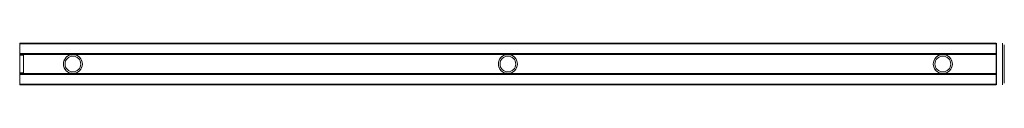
# Model space of a CAD drawing. Header units: millimetres. Extents: x 0 to 1190, y -25 to 25.
import ezdxf

# ---------------------------------------------------------------- set-up
doc = ezdxf.new("R2010")
doc.units = ezdxf.units.MM
doc.layers.add('100', color=7, linetype='Continuous', true_color=0xffffff)

msp = doc.modelspace()

# ---------------------------------------------------------------- linework, layer by layer
at = {"layer": '100', "color": 30, "linetype": 'Continuous', "lineweight": 18}
for p, q in [((1180, 25, 0.2), (0, 25, 0.2)), ((0, 24.5, -0.2), (0, 25, -0.2)), ((0, 25, 0.2), (0, 24.5, 0.2)), ((1180, 25, -0.2), (0, 25, -0.2)), ((0, 24.5, 0.2), (0, 24.5, -0.2)), ((1180, 24.5, 0.2), (0, 24.5, 0.2)), ((1180, 24.5, -0.2), (0, 24.5, -0.2)), ((1180, 25, 0.2), (1180, 24.5, 0.2)), ((1180, 24.5, -0.2), (1180, 25, -0.2)), ((1180, 12.5, 21.7), (0, 12.5, 21.7)), ((0, 12.2, 18.8), (0, 12.2, 21.5)), ((1180, 12.2, 18.8), (0, 12.2, 18.8)), ((1180, 12.2, 21.5), (0, 12.2, 21.5)), ((0, 11.7, 18.8), (0, 12.2, 18.8)), ((1180, 12.2, 21.3), (1180, 12.2, 21.5)), ((1180, 11.7, 18.8), (1180, 12.2, 18.8)), ((1180, 12.2, 18.8), (1180, 12.2, 21.3)), ((1180, 11.7, 22), (0, 11.7, 22)), ((0, 11.7, 18.8), (0, 11.7, 22)), ((1180, 11.7, 18.8), (0, 11.7, 18.8)), ((1180, 11.6, 22.1), (0, 11.6, 22.1)), ((4.5, 10.5, 22.7), (0, 10.5, 22.7)), ((0, 10.5, 20.8), (4.5, 10.5, 20.8)), ((0, 10.5, 22.7), (0, 10.5, 20.8)), ((0, 10.5, 20.8), (0, -10.5, 20.8)), ((4.5, 10.5, 20.8), (4.5, 10.5, 22.7)), ((4.5, -10.5, 20.8), (4.5, 10.5, 20.8)), ((1180, 11.7, 21.5), (1180, 11.7, 22)), ((1180, 11.7, 18.8), (1180, 11.7, 21.5)), ((0, -10.5, 22.7), (4.5, -10.5, 22.7)), ((0, -10.5, 20.8), (4.5, -10.5, 20.8)), ((0, -10.5, 20.8), (0, -10.5, 22.7)), ((1180, -11.6, 22.1), (0, -11.6, 22.1)), ((1180, -11.8, 22), (0, -11.8, 22)), ((0, -12.2, 18.8), (0, -11.8, 18.8)), ((0, -11.8, 22), (0, -11.8, 18.8)), ((1180, -11.8, 18.8), (0, -11.8, 18.8)), ((4.5, -10.5, 22.7), (4.5, -10.5, 20.8)), ((1180, -11.8, 22), (1180, -11.8, 21.5)), ((1180, -12.2, 18.8), (1180, -11.8, 18.8)), ((1180, -11.8, 21.5), (1180, -11.8, 18.8)), ((0, -12.2, 21.5), (0, -12.2, 18.8)), ((1180, -12.2, 21.5), (0, -12.2, 21.5)), ((1180, -12.2, 18.8), (0, -12.2, 18.8)), ((1180, -12.5, 21.7), (0, -12.5, 21.7)), ((1180, -12.2, 21.5), (1180, -12.2, 21.3)), ((1180, -12.2, 21.3), (1180, -12.2, 18.8)), ((0, -24.5, 0.2), (0, -25, 0.2)), ((0, -25, -0.2), (0, -24.5, -0.2)), ((0, -24.5, -0.2), (0, -24.5, 0.2)), ((1180, -24.5, 0.2), (0, -24.5, 0.2)), ((1180, -24.5, -0.2), (0, -24.5, -0.2)), ((1180, -25, 0.2), (0, -25, 0.2)), ((1180, -25, -0.2), (0, -25, -0.2)), ((1180, -25, -0.2), (1180, -24.5, -0.2)), ((1180, -24.5, 0.2), (1180, -25, 0.2))]:
    msp.add_line(p, q, dxfattribs=at)
at = {"layer": '100', "color": 30, "linetype": 'Continuous', "lineweight": 18, "extrusion": (-1, 0, 0)}
for centre in [(0, 0, -1180.5), (0, 0, -1188)]:
    msp.add_circle(centre, 25, dxfattribs=at)
at = {"layer": '100', "color": 30, "linetype": 'Continuous', "lineweight": 18, "extrusion": (1, 0, 0)}
for centre, radius in [((0, 0, 1180.5), 24.5), ((0, 0, 1190), 23)]:
    msp.add_circle(centre, radius, dxfattribs=at)
at = {"layer": '100', "color": 30, "linetype": 'Continuous', "lineweight": 18, "extrusion": (0, 0, -1)}
for centre in [(-64.3, 0, -41.9), (-590, 0, -41.8), (-1115.7, 0, -41.9)]:
    msp.add_circle(centre, 11.5, dxfattribs=at)
at = {"layer": '100', "color": 30, "linetype": 'Continuous', "lineweight": 18}
for centre in [(64.3, 0, 73.6), (64.3, 0, 41.9), (590, 0, 73.5), (590, 0, 41.8), (1115.7, 0, 73.6), (1115.7, 0, 41.9)]:
    msp.add_circle(centre, 9.5, dxfattribs=at)
at = {"layer": '100', "color": 30, "linetype": 'Continuous', "lineweight": 18, "extrusion": (-1, 0, 0)}
for centre, radius, start, end in [((0, 0), 25, 120, 179.427), ((0, 0), 25, 180.573, 359.427), ((0, 0, -1180), 25, 180.573, 359.427), ((0, 0, -1180), 25, 120, 179.427), ((-12.4, 21.5), 0.2, 0, 120), ((-12.4, 21.5, -1180), 0.2, 0, 120), ((12.4, 21.5), 0.2, 60, 180), ((0, 0), 25, 0.573, 60), ((12.4, 21.5, -1180), 0.2, 60, 180), ((0, 0, -1180), 25, 0.573, 60)]:
    msp.add_arc(centre, radius, start, end, dxfattribs=at)
at = {"layer": '100', "color": 30, "linetype": 'Continuous', "lineweight": 18, "extrusion": (1, 0, 0)}
for centre, radius, start, end in [((11.6, 22), 0.2, 0, 62.2428), ((0, 0), 25, 62.2428, 65.1654), ((0, 0, 4.5), 25, 65.1654, 114.8346), ((11.6, 22, 1180), 0.2, 0, 62.2428), ((0, 0, 1180), 25, 62.2428, 117.7572), ((0, 0), 25, 114.8346, 117.7572), ((-11.6, 22), 0.2, 117.7572, 180), ((-11.6, 22, 1180), 0.2, 117.7572, 180)]:
    msp.add_arc(centre, radius, start, end, dxfattribs=at)
at = {"layer": '100', "color": 30, "linetype": 'Continuous', "lineweight": 18, "extrusion": (-1, 0, 0)}
msp.add_open_spline([(1180, 24.5, -0.2), (1180, 24.5, -1.8), (1180, 24.1, -5), (1180, 22.2, -11.1), (1180, 17.7, -17.9), (1180, 10.9, -22.3), (1180, 4.8, -24.2), (1180, 0, -24.7), (1180, -4.8, -24.2), (1180, -10.9, -22.3), (1180, -17.7, -17.9), (1180, -22.2, -11.1), (1180, -24.1, -5), (1180, -24.5, -1.8), (1180, -24.5, -0.3)], degree=3, knots=[0, 0, 0, 0, 0.0625, 0.125, 0.25, 0.375, 0.4375, 0.5, 0.5625, 0.625, 0.75, 0.875, 0.9375, 1, 1, 1, 1], dxfattribs=at)
at = {"layer": '100', "color": 30, "linetype": 'Continuous', "lineweight": 18}
for points in [[(1180, 24.5, 0.3), (1180, 24.5, -0.2)], [(1180, -24.5, -0.2), (1180, -24.5, 0.3)]]:
    msp.add_open_spline(points, degree=1, dxfattribs=at)
at = {"layer": '100', "color": 30, "linetype": 'Continuous', "lineweight": 18, "extrusion": (-1, 0, 0)}
msp.add_open_spline([(1180, 12.2, 21.3), (1180, 14, 20.2), (1180, 17.4, 17.6), (1180, 21.4, 12.5), (1180, 23.9, 6.6), (1180, 24.5, 2.4), (1180, 24.5, 0.3)], degree=3, dxfattribs=at)
at = {"layer": '100', "color": 30, "linetype": 'Continuous', "lineweight": 18, "extrusion": (1, 0, 0)}
for points in [[(1180, 11.7, 21.5), (1180, 11.9, 21.4), (1180, 12.1, 21.3), (1180, 12.2, 21.3)], [(1180, -11.8, 21.5), (1180, -10, 22.5), (1180, -6.1, 24), (1180, 0, 24.8), (1180, 6.1, 24), (1180, 10, 22.5), (1180, 11.7, 21.5)], [(1180, -12.2, 21.3), (1180, -12.1, 21.3), (1180, -11.9, 21.4), (1180, -11.8, 21.5)], [(1180, -24.5, 0.2), (1180, -24.5, 2.4), (1180, -23.9, 6.6), (1180, -21.4, 12.5), (1180, -17.4, 17.6), (1180, -14, 20.2), (1180, -12.2, 21.3)]]:
    msp.add_open_spline(points, degree=3, dxfattribs=at)
at = {"layer": '100', "color": 30, "linetype": 'Continuous', "lineweight": 18}
for points in [[(75.8, 0, 25), (75.8, -3.1, 25), (74.5, -6, 24.4), (70.3, -10.2, 22.9), (67.4, -11.5, 22.2), (61.3, -11.5, 22.2), (58.3, -10.2, 22.9), (54.1, -6.1, 24.4), (52.8, -3.1, 25), (52.8, 3, 25), (54.1, 6, 24.4), (57.2, 9.2, 23.3), (58.5, 10, 22.9), (61.2, 11.2, 22.4), (62.8, 11.5, 22.2), (65.8, 11.5, 22.2), (67.3, 11.2, 22.4), (70.1, 10, 22.9), (71.4, 9.2, 23.3), (74.5, 6, 24.4), (75.8, 3.1, 25), (75.8, 0, 25)], [(601.5, 0, 25), (601.5, -3.1, 25), (600.2, -6, 24.4), (596, -10.2, 22.9), (593.1, -11.5, 22.2), (587, -11.5, 22.2), (584, -10.2, 22.9), (579.8, -6, 24.4), (578.5, -3, 25), (578.5, 3.1, 25), (579.8, 6.1, 24.4), (582.9, 9.2, 23.3), (584.2, 10.1, 22.9), (586.9, 11.2, 22.4), (588.5, 11.5, 22.2), (591.5, 11.5, 22.2), (593, 11.2, 22.4), (595.8, 10.1, 22.9), (597, 9.2, 23.3), (600.2, 6.1, 24.4), (601.5, 3.1, 25), (601.5, 0, 25)], [(1127.2, 0, 25), (1127.2, -3.1, 25), (1125.9, -6, 24.4), (1121.7, -10.2, 22.9), (1118.8, -11.5, 22.2), (1112.7, -11.5, 22.2), (1109.7, -10.2, 22.9), (1105.5, -6.1, 24.4), (1104.2, -3.1, 25), (1104.2, 3, 25), (1105.5, 6, 24.4), (1108.6, 9.2, 23.3), (1109.9, 10, 22.9), (1112.6, 11.2, 22.4), (1114.2, 11.5, 22.2), (1117.2, 11.5, 22.2), (1118.7, 11.2, 22.4), (1121.5, 10, 22.9), (1122.8, 9.2, 23.3), (1125.9, 6, 24.4), (1127.2, 3.1, 25), (1127.2, 0, 25)]]:
    msp.add_open_spline(points, degree=3, knots=[0, 0, 0, 0, 0.125, 0.125, 0.25, 0.25, 0.375, 0.375, 0.5, 0.5, 0.625, 0.625, 0.6875, 0.6875, 0.75, 0.75, 0.8125, 0.8125, 0.875, 0.875, 1, 1, 1, 1], dxfattribs=at)

doc.saveas('drawing.dxf')
